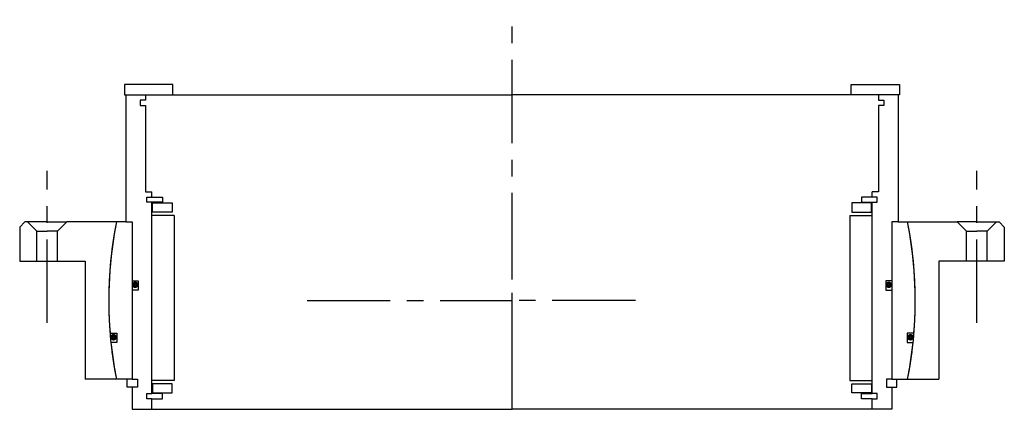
# Model space of a CAD drawing. Header units: millimetres. Extents: x -188 to 188, y -42 to 107.
import ezdxf

# ---------------------------------------------------------------- set-up
doc = ezdxf.new("R2010")
doc.units = ezdxf.units.MM
doc.linetypes.add('CENTER', pattern=[50.8, 31.75, -6.35, 6.35, -6.35])
doc.layers.add('Center', color=1, linetype='CENTER')

# ---------------------------------------------------------------- blocks, each defined once
blk = doc.blocks.new('in-sf258')
for p, q in [((-129.5, 82.5), (-148, 82.5)), ((-148, 82.5), (-148, 78.5)), ((-129.5, 78.5), (-129.5, 82.5)), ((129.5, 82.5), (148, 82.5)), ((129.5, 78.5), (129.5, 82.5)), ((148, 82.5), (148, 78.5)), ((-148, 78.5), (-129.5, 78.5)), ((-147.5, 78.5), (-147.5, 30)), ((-147.5, 78.5), (-140, 78.5)), ((-140, 76.5), (-142, 76.5)), ((-142, 76.5), (-142, 74.5)), ((-140, 78.5), (0, 78.5)), ((-140, 78.5), (-140, 76.5)), ((140, 78.5), (0, 78.5)), ((148, 78.5), (129.5, 78.5)), ((140, 78.5), (140, 76.5)), ((147.5, 78.5), (140, 78.5)), ((140, 76.5), (142, 76.5)), ((142, 76.5), (142, 74.5)), ((147.5, 78.5), (147.5, 30)), ((-142, 74.5), (-140, 74.5)), ((-140, 74.5), (-140, 41.5)), ((140, 74.5), (140, 41.5)), ((142, 74.5), (140, 74.5)), ((-140, 41.5), (-137.5, 41.5)), ((-137.5, 39.5), (-137.5, 41.5)), ((137.5, 39.5), (137.5, 41.5)), ((140, 41.5), (137.5, 41.5)), ((-139.5, 39.5), (-137.5, 39.5)), ((-139.5, 37.5), (-139.5, 39.5)), ((-137.5, 39.5), (-133.5, 39.5)), ((-133.5, 39.5), (-133.5, 37.5)), ((137.5, 39.5), (133.5, 39.5)), ((133.5, 39.5), (133.5, 37.5)), ((139.5, 39.5), (137.5, 39.5)), ((139.5, 37.5), (139.5, 39.5)), ((-137.5, 37.5), (-139.5, 37.5)), ((-137.5, -35.5), (-137.5, 37.5)), ((-133.5, 37.5), (-137.5, 37.5)), ((-137.25, 37.25), (-129.75, 37.25)), ((-137.25, 33.75), (-137.25, 37.25)), ((-129.75, 37.25), (-129.75, 33.75)), ((137.25, 37.25), (129.75, 37.25)), ((129.75, 37.25), (129.75, 33.75)), ((133.5, 37.5), (137.5, 37.5)), ((137.25, 33.75), (137.25, 37.25)), ((137.5, -35.5), (137.5, 37.5)), ((137.5, 37.5), (139.5, 37.5)), ((-129, 32.5), (-137.5, 32.5)), ((-129.75, 33.75), (-137.25, 33.75)), ((-129, 32.5), (-129, -30.5)), ((129, 32.5), (129, -30.5)), ((129, 32.5), (137.5, 32.5)), ((129.75, 33.75), (137.25, 33.75)), ((-147.5, 30), (-151.05, 30)), ((-147.5, 30), (-145, 30)), ((-145, 30), (-145, 7.5)), ((-145, 30), (-145, -30)), ((145, 30), (145, 7.5)), ((145, 30), (145, -30)), ((147.5, 30), (145, 30)), ((147.5, 30), (151.05, 30)), ((-145, 7.5), (-142.8, 7.5)), ((-145, 4), (-145, -30)), ((-142.8, 4), (-145, 4)), ((-142.8, 7.5), (-142.8, 4)), ((145, 7.5), (142.8, 7.5)), ((142.8, 7.5), (142.8, 4)), ((142.8, 4), (145, 4)), ((145, 4), (145, -30)), ((-153.49, -12.5), (-150.88, -12.5)), ((-150.88, -12.5), (-150.88, -16)), ((153.49, -12.5), (150.88, -12.5)), ((150.88, -12.5), (150.88, -16)), ((-150.88, -16), (-153.17, -16)), ((150.88, -16), (153.17, -16)), ((-145, -30), (-151.05, -30)), ((-147, -33), (-147, -30)), ((-145, -30), (-143, -30)), ((-143, -30), (-143, -33)), ((145, -30), (143, -30)), ((143, -30), (143, -33)), ((145, -30), (151.05, -30)), ((147, -33), (147, -30)), ((-145, -33), (-147, -33)), ((-145, -33), (-145, -41.5)), ((-143, -33), (-145, -33)), ((-129, -30.5), (-137.5, -30.5)), ((-137.25, -31.75), (-137.25, -35.25)), ((-129.75, -31.75), (-137.25, -31.75)), ((-129.75, -35.25), (-129.75, -31.75)), ((129, -30.5), (137.5, -30.5)), ((129.75, -35.25), (129.75, -31.75)), ((129.75, -31.75), (137.25, -31.75)), ((137.25, -31.75), (137.25, -35.25)), ((143, -33), (145, -33)), ((145, -33), (145, -41.5)), ((145, -33), (147, -33)), ((-139.5, -35.5), (-137.5, -35.5)), ((-139.5, -37.5), (-139.5, -35.5)), ((-137.5, -37.5), (-139.5, -37.5)), ((-133.5, -35.5), (-137.5, -35.5)), ((-137.5, -41.5), (-137.5, -37.5)), ((-137.5, -37.5), (-133.5, -37.5)), ((-137.25, -35.25), (-129.75, -35.25)), ((-133.5, -37.5), (-133.5, -35.5)), ((137.25, -35.25), (129.75, -35.25)), ((133.5, -35.5), (137.5, -35.5)), ((133.5, -37.5), (133.5, -35.5)), ((137.5, -37.5), (133.5, -37.5)), ((139.5, -35.5), (137.5, -35.5)), ((137.5, -41.5), (137.5, -37.5)), ((137.5, -37.5), (139.5, -37.5)), ((139.5, -37.5), (139.5, -35.5)), ((-145, -41.5), (-137.5, -41.5)), ((-137.5, -41.5), (0, -41.5)), ((137.5, -41.5), (0, -41.5)), ((145, -41.5), (137.5, -41.5))]:
    blk.add_line(p, q)
at = {"const_width": 1.2}
for points in [[(-143.26, 6, -1), (-144.56, 6, -1)], [(143.26, 6, 1), (144.56, 6, 1)], [(-151.5, -14, -1), (-152.8, -14, -1)], [(151.5, -14, 1), (152.8, -14, 1)]]:
    blk.add_lwpolyline(points, format="xyb", close=True, dxfattribs=at)
for start, end in [(168.7667, 184.6558), (355.3442, 11.2333), (185.9636, 191.2333), (348.7667, 354.0364)]:
    blk.add_arc((0, 0), 154, start, end)
at = {"layer": 'Center'}
blk.add_line((0, -41.5), (0, 107.19), dxfattribs=at)
blk = doc.blocks.new('4SF240-259 yderhus')
for p, q in [((-188, 28), (-186, 30)), ((-188, 28), (-188, 15)), ((-177.5, 30), (-186, 30)), ((-181.5, 26.5), (-185, 30)), ((-181.5, 15), (-181.5, 26.5)), ((-181.5, 26.5), (-177.5, 26.5)), ((-177.5, 30), (-170, 30)), ((-173.5, 26.5), (-177.5, 26.5)), ((-173.5, 26.5), (-170, 30)), ((-173.5, 15), (-173.5, 26.5)), ((-151.05, 30), (-170, 30)), ((151.05, 30), (170, 30)), ((177.5, 30), (170, 30)), ((173.5, 26.5), (170, 30)), ((173.5, 26.5), (177.5, 26.5)), ((173.5, 15), (173.5, 26.5)), ((177.5, 30), (186, 30)), ((181.5, 26.5), (177.5, 26.5)), ((181.5, 26.5), (185, 30)), ((181.5, 15), (181.5, 26.5)), ((188, 28), (186, 30)), ((188, 28), (188, 15)), ((-188, 15), (-177.5, 15)), ((-177.5, 15), (-173.5, 15)), ((-173.5, 15), (-163, 15)), ((-163, 15), (-163, -30)), ((163, 15), (163, -30)), ((173.5, 15), (163, 15)), ((177.5, 15), (173.5, 15)), ((188, 15), (177.5, 15)), ((-151.05, -30), (-163, -30)), ((151.05, -30), (163, -30))]:
    blk.add_line(p, q)
for start, end in [(168.7667, 191.2333), (348.7667, 11.2333)]:
    blk.add_arc((0, 0), 154, start, end)
at = {"layer": 'Center'}
for p, q in [((-177.5, -8.46), (-177.5, 49.54)), ((177.5, -8.46), (177.5, 49.54)), ((0, -30), (0, 30)), ((-78.25, 0), (0, 0)), ((47.13, 0), (0, 0))]:
    blk.add_line(p, q, dxfattribs=at)

msp = doc.modelspace()

# ---------------------------------------------------------------- block references
for name in ['in-sf258', '4SF240-259 yderhus']:
    msp.add_blockref(name, (0, 0))

doc.saveas('drawing.dxf')
